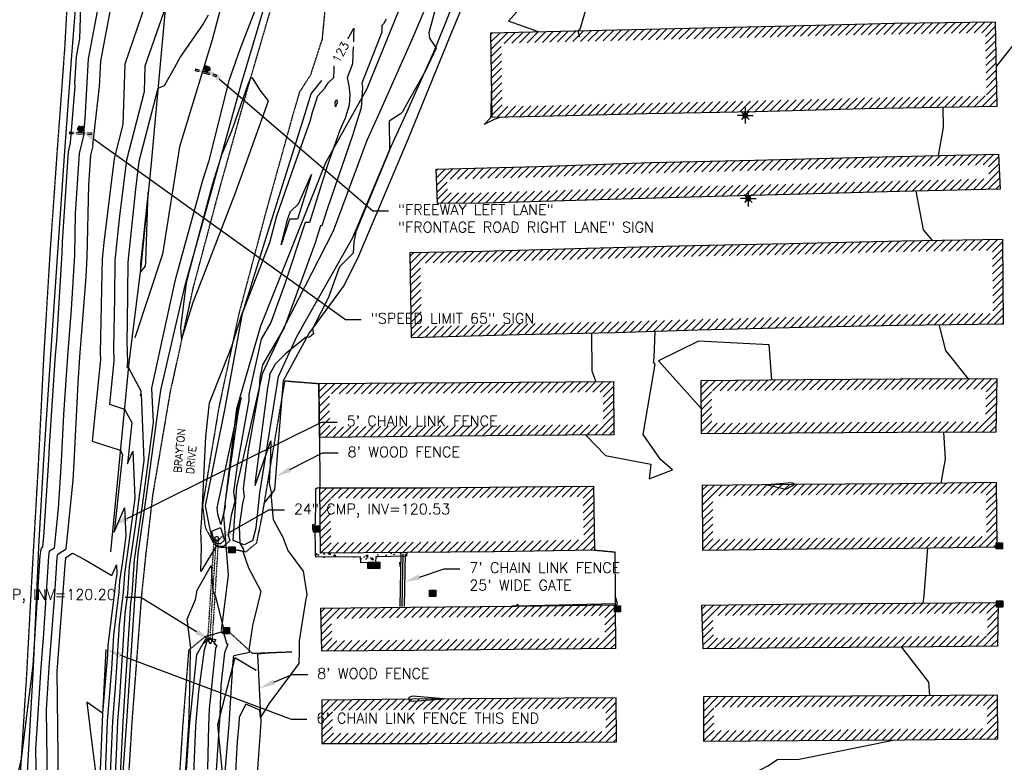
# Model space of a CAD drawing. Header units: feet. Extents: x 351431 to 355879, y 310968 to 329728.
# Tile 52 of 254: x 353550 to 354020, y 315746 to 316100. Entities that reach past the tile are written whole.
import ezdxf

# ---------------------------------------------------------------- set-up
doc = ezdxf.new("R2010")
doc.units = ezdxf.units.FT
doc.header["$MEASUREMENT"] = 0
doc.linetypes.add('D10', pattern=[0.15, 0.1, -0.05])
doc.linetypes.add('D25', pattern=[0.375, 0.25, -0.125])
for name, color, linetype in [('EHIST', 56, 'Continuous'), ('EHYSC', 161, 'Continuous'), ('ELIF', 153, 'LINKFENCE'), ('ELIST', 3, 'Continuous'), ('ELTCH-EG2', 253, 'Continuous'), ('ELTCN-EG2', 251, 'Continuous'), ('ELTT', 3, 'Continuous'), ('ELUDC', 153, 'D10'), ('ELUTU', 153, 'UT'), ('ELYSC', 2, 'Continuous'), ('ELYSP', 1, 'D25'), ('ELYSS', 2, 'Continuous'), ('ESFLP', 4, 'Continuous'), ('ESFS', 153, 'Continuous'), ('ESIP', 41, 'Continuous'), ('ESMask', 155, 'Continuous'), ('ESUD-CMP', 13, 'D10'), ('ETFS', 6, 'Continuous'), ('ETIF', 4, 'Continuous'), ('ETRC', 2, 'Continuous'), ('ETTC', 252, 'Continuous'), ('ETUD', 4, 'Continuous')]:
    doc.layers.add(name, color=color, linetype=linetype)
doc.styles.add('ANNO-TOPO', font='simplex.shx')
doc.styles.add('L180', font='simplex.shx', dxfattribs={"height": 3.6})
doc.styles.add('L80', font='simplex', dxfattribs={"height": 4})
doc.styles.add('ROMANSM', font='romansm.shx')
doc.linetypes.add('LINKFENCE', pattern='A,0.25,-0.08,0.25,-0.08,["X",ROMANSM,S=0.08,R=0,X=-0.004,Y=-0.04],-0.12', length=0.78)
doc.linetypes.add('UT', pattern='A,0.25,-0.07,0.07,-0.07,0.07,-0.07,0.25,-0.08,["UT",ROMANSM,S=0.08,R=0,X=-0.04,Y=-0.04],-0.15', length=1.08)

# ---------------------------------------------------------------- blocks, each defined once
blk = doc.blocks.new('ESILLITE')
at = {"layer": 'ESMask'}
h = blk.add_hatch(color=256, dxfattribs=at)
edge = h.paths.add_edge_path()
edge.add_arc((0, 0), 0.0225, 0, 360)
for p, q in [((-0.0159, 0.0159), (-0.0369, 0.0373)), ((0, 0.075), (0, 0.0225)), ((0.0159, 0.016), (0.0377, 0.0382)), ((-0.0225, 0), (-0.075, 0)), ((-0.016, -0.0159), (-0.0374, -0.0369)), ((0, -0.0225), (0, -0.075)), ((0.0159, -0.0159), (0.0373, -0.0369)), ((0.0225, 0), (0.0749, 0))]:
    blk.add_line(p, q)
for start, end in [(145.54526, 169.42532), (100.65502, 124.23499), (55.83594, 79.34498), (10.57822, 34.52567), (190.73539, 214.19261), (235.50303, 259.34498), (280.65502, 304.414), (325.72448, 349.26816)]:
    blk.add_arc((0, 0), 0.0225, start, end)
blk = doc.blocks.new('ESIPOST')
blk.add_lwpolyline([(0.03, 0.0299), (0.03, -0.03), (-0.03, -0.03), (-0.03, 0.0299), (0.03, 0.0299)])
at = {"layer": 'ESMask'}
blk.add_solid([(-0.03, -0.03), (-0.03, 0.0299), (0.03, -0.03), (0.03, 0.0299)], dxfattribs=at)
blk = doc.blocks.new('ESIPUBSIGN')
at = {"layer": 'ESMask'}
h = blk.add_hatch(color=256, dxfattribs=at)
edge = h.paths.add_edge_path()
edge.add_arc((0, 0), 0.03, 90, 450)
for p, q in [((-0.03, 0.1047), (-0.0447, 0.1047)), ((-0.0447, 0.1047), (-0.0447, 0.066)), ((-0.03, 0.1047), (-0.03, 0.066)), ((-0.0447, 0.0381), (-0.0447, -0.0393)), ((-0.03, 0.0381), (-0.03, -0.0393)), ((-0.0447, -0.0672), (-0.0447, -0.1059)), ((-0.03, -0.0672), (-0.03, -0.1059)), ((-0.03, -0.1059), (-0.0447, -0.1059))]:
    blk.add_line(p, q)
for start, end in [(144.23142, 216.35632), (17.97024, 107.04945), (253.53828, 340.78828)]:
    blk.add_arc((0, 0), 0.03, start, end)
blk.add_solid([(-0.0447, -0.1059), (-0.03, -0.1059), (-0.0447, 0.1047), (-0.03, 0.1047)], dxfattribs=at)

msp = doc.modelspace()

# ---------------------------------------------------------------- hatches: boundary and pattern name
at = {"layer": 'EHIST'}
h = msp.add_hatch(dxfattribs=at)
h.set_pattern_fill('ANSI31', color=256, scale=20, style=0)
h.paths.add_polyline_path([(354010.51, 316093.74), (353967.18, 316093.09), (353917.39, 316091.95), (353869.32, 316090.82), (353814.69, 316089.56), (353779.51, 316088.65), (353780.05, 316058.54), (353798.01, 316058.97), (353848.91, 316060.16), (353900.83, 316061.25), (353952.76, 316062.63), (354011.09, 316063.6)], flags=16)
h.paths.add_polyline_path([(354015.41, 316098.81), (353967.09, 316098.09), (353917.28, 316096.95), (353869.2, 316095.82), (353814.57, 316094.56), (353774.42, 316093.52), (353775.14, 316053.42), (353798.14, 316053.97), (353849.02, 316055.16), (353900.95, 316056.25), (353952.86, 316057.64), (354016.18, 316058.69)])
h = msp.add_hatch(dxfattribs=at)
h.set_pattern_fill('ANSI31', color=256, scale=20, style=0)
h.paths.add_polyline_path([(353753.67, 316023.86), (353797.39, 316024.89), (353851.09, 316026.86), (353900.74, 316027.98), (353954.59, 316029.45), (354012.02, 316030.78), (354012.31, 316024.09), (353969.33, 316023.03), (353917.14, 316021.56), (353869.58, 316020.38), (353820.26, 316018.96), (353771.23, 316017.48), (353753.93, 316017.31)], flags=16)
h.paths.add_polyline_path([(353748.47, 316028.74), (353797.24, 316029.89), (353850.95, 316031.85), (353900.61, 316032.98), (353954.47, 316034.45), (354016.8, 316035.89), (354017.53, 316019.22), (353969.46, 316018.03), (353917.27, 316016.56), (353869.72, 316015.39), (353820.4, 316013.97), (353771.33, 316012.48), (353749.12, 316012.26)])
h = msp.add_hatch(dxfattribs=at)
h.set_pattern_fill('ANSI31', color=256, scale=20, style=0)
h.paths.add_polyline_path([(354013.93, 315989.99), (353970.75, 315989.27), (353916.85, 315988.04), (353870.93, 315987.05), (353820.53, 315985.92), (353770.91, 315984.44), (353740.96, 315983.87), (353741.54, 315953.53), (353787.93, 315954.82), (353833.64, 315955.84), (353873.23, 315957), (353923.13, 315958.27), (353969.39, 315959.34), (354014.14, 315959.92)], flags=16)
h.paths.add_polyline_path([(354018.9, 315995.07), (353970.66, 315994.27), (353916.73, 315993.04), (353870.82, 315992.05), (353820.4, 315990.91), (353770.78, 315989.44), (353735.87, 315988.77), (353736.64, 315948.39), (353788.06, 315949.82), (353833.77, 315950.84), (353873.36, 315952), (353923.25, 315953.27), (353969.48, 315954.34), (354019.18, 315954.99)])
h = msp.add_hatch(dxfattribs=at)
h.set_pattern_fill('ANSI31', color=256, scale=20, style=0)
h.paths.add_polyline_path([(353879.93, 315922.88), (353923.77, 315923.34), (353969.96, 315923.64), (354010.87, 315923.82), (354010.62, 315908.17), (353968.63, 315908.06), (353917.8, 315907.77), (353880.11, 315907.45)], flags=16)
h.paths.add_polyline_path([(353874.87, 315927.83), (353923.72, 315928.34), (353969.93, 315928.64), (354015.95, 315928.84), (354015.54, 315903.19), (353968.65, 315903.06), (353917.83, 315902.77), (353875.17, 315902.41)])
h = msp.add_hatch(dxfattribs=at)
h.set_pattern_fill('ANSI31', color=256, scale=20, style=0)
h.paths.add_polyline_path([(353697.55, 315921.45), (353738.03, 315921.71), (353787.87, 315922.05), (353828.1, 315922.35), (353828.21, 315906.86), (353789.09, 315906.57), (353739.18, 315906.22), (353697.75, 315905.74)], flags=16)
h.paths.add_polyline_path([(353692.49, 315926.42), (353737.99, 315926.71), (353787.83, 315927.05), (353833.06, 315927.39), (353833.25, 315901.9), (353789.12, 315901.57), (353739.22, 315901.22), (353692.81, 315900.69)])
h = msp.add_hatch(dxfattribs=at)
h.set_pattern_fill('ANSI31', color=256, scale=20, style=0)
h.paths.add_polyline_path([(353698.07, 315871.73), (353744.48, 315871.76), (353788.61, 315872.21), (353818.58, 315872.48), (353818.93, 315851.89), (353776.1, 315851.13), (353734.5, 315850.78), (353698.22, 315850.51)], flags=16)
h.paths.add_polyline_path([(353693.03, 315876.73), (353744.46, 315876.76), (353788.56, 315877.21), (353823.49, 315877.52), (353824.01, 315846.98), (353776.17, 315846.13), (353734.54, 315845.78), (353693.26, 315845.48)])
h = msp.add_hatch(dxfattribs=at)
h.set_pattern_fill('ANSI31', color=256, scale=20, style=0)
h.paths.add_polyline_path([(354010.94, 315874.22), (353969.47, 315873.65), (353918.22, 315873.2), (353880.46, 315872.89), (353880.5, 315852.08), (353925.69, 315852.59), (353973.99, 315852.97), (354011.08, 315853.5)], flags=16)
h.paths.add_polyline_path([(354015.91, 315879.29), (353969.42, 315878.65), (353918.18, 315878.2), (353875.45, 315877.85), (353875.51, 315847.03), (353925.74, 315847.59), (353974.04, 315847.97), (354016.11, 315848.58)])
h = msp.add_hatch(dxfattribs=at)
h.set_pattern_fill('ANSI31', color=256, scale=20, style=0)
h.paths.add_polyline_path([(353698.55, 315814.29), (353736.34, 315814.79), (353786.49, 315815.17), (353828.94, 315815.75), (353829, 315804.95), (353785.54, 315804.56), (353737.95, 315804.16), (353698.79, 315803.75)], flags=16)
h.paths.add_polyline_path([(353693.44, 315819.23), (353736.28, 315819.79), (353786.43, 315820.17), (353833.91, 315820.82), (353834.03, 315800), (353785.59, 315799.56), (353738, 315799.16), (353693.9, 315798.7)])
h = msp.add_hatch(dxfattribs=at)
h.set_pattern_fill('ANSI31', color=256, scale=20, style=0)
h.paths.add_polyline_path([(353880.48, 315815.72), (353926.77, 315816.28), (353975.96, 315816.65), (354011.59, 315816.87), (354011.45, 315806.09), (353970.5, 315805.67), (353921.67, 315805.34), (353880.8, 315804.97)], flags=16)
h.paths.add_polyline_path([(353875.33, 315820.66), (353926.72, 315821.28), (353975.93, 315821.65), (354016.65, 315821.91), (354016.39, 315801.14), (353970.54, 315800.67), (353921.71, 315800.34), (353875.95, 315799.93)])
h = msp.add_hatch(dxfattribs=at)
h.set_pattern_fill('ANSI31', color=256, scale=20, style=0)
h.paths.add_polyline_path([(354016.37, 315777.85), (353971.17, 315777.51), (353922.14, 315777.23), (353876.01, 315777.07), (353876.09, 315755.82), (353921.35, 315756.2), (353972.02, 315756.53), (354016.53, 315756.9)])
h.paths.add_polyline_path([(354011.41, 315772.81), (353971.2, 315772.51), (353922.16, 315772.23), (353881.03, 315772.08), (353881.07, 315760.86), (353921.32, 315761.19), (353971.98, 315761.53), (354011.49, 315761.85)], flags=16)
h = msp.add_hatch(dxfattribs=at)
h.set_pattern_fill('ANSI31', color=256, scale=20, style=0)
h.paths.add_polyline_path([(353829.41, 315771.45), (353785.05, 315771.23), (353737.2, 315770.86), (353699, 315770.5), (353699, 315759.69), (353744.26, 315759.78), (353794.21, 315760.19), (353829.48, 315760.46)], flags=16)
h.paths.add_polyline_path([(353834.38, 315776.48), (353785.02, 315776.23), (353737.16, 315775.86), (353693.99, 315775.45), (353694.01, 315754.68), (353744.29, 315754.78), (353794.26, 315755.19), (353834.51, 315755.5)])
at = {"layer": 'EHYSC'}
h = msp.add_hatch(dxfattribs=at)
h.set_pattern_fill('AR-CONC', color=256, scale=1.25, style=0)
h.set_pattern_definition([(50, (0, 0), (8.96575228, -0.78440169), [0.9375, -10.3125]), (355, (0, 0), (-1.73439167, 9.40240167), [0.75, -8.25]), (100.4514, (0.747, -0.065), (7.23136727, 8.61799428), [0.79675238, -8.7642764]), (46.1842, (0, 2.5), (13.3405131, -2.06898768), [1.40625, -15.46875]), (96.6356, (1.112, 2.328), (11.68328382, 12.1764734), [1.1951286, -13.1464125]), (351.1842, (0, 2.5), (11.6832743, 12.1764825), [1.125, -12.375]), (21, (1.25, 1.875), (7.46133815, -5.03273613), [0.9375, -10.3125]), (326, (1.25, 1.875), (3.04144165, 9.06437556), [0.75, -8.25]), (71.4514, (1.872, 1.456), (10.50278286, 4.03163121), [0.79675238, -8.7642764]), (37.5, (0, 0), (0.151998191, 4.161173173), [0, -8.15, 0, -8.375, 0, -8.28125]), (7.5, (0, 0), (3.28836922, 4.9301464), [0, -4.775, 0, -7.9625, 0, -3.15625]), (327.5, (-2.7875, 0), (6.672780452, -0.281935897), [0, -3.125, 0, -9.75, 0, -12.9375]), (317.5, (-4.0375, 0), (7.28982712, 1.25131228), [0, -4.0625, 0, -6.475, 0, -9.1875])])
h.paths.add_polyline_path([(353734.54, 315845.78), (353734.42, 315844.05), (353719.64, 315843.71), (353719.63, 315841.22), (353712.57, 315840.96), (353712.39, 315843.75), (353690.86, 315843.59), (353690.84, 315845.46), (353693.26, 315845.48)])

# ---------------------------------------------------------------- linework, layer by layer
at = {"layer": 'ELIF', "flags": 128}
for points in [[(353665.33, 315862.42), (353666.53, 315869.55), (353671.53, 315875.74), (353673.29, 315898.38), (353675.73, 315927.95), (353687.71, 315950.16), (353704.23, 315972.7), (353711.1, 315986.23), (353735.07, 316042.96), (353755.12, 316092.13), (353775.62, 316141.81), (353796.06, 316191.34), (353808.02, 316218.21)], [(353731.65, 315845.27), (353731.16, 315820.14)], [(353732.65, 315845.25), (353732.16, 315820.12)], [(353733.65, 315845.23), (353733.16, 315820.1)], [(353590.89, 315799.54), (353589.12, 315765.38), (353587.33, 315722.4), (353583.83, 315668.18), (353581.22, 315612.58), (353577.82, 315559.24), (353574.76, 315503.46), (353572.22, 315452.45), (353569.2, 315396.15), (353566.45, 315342.84), (353560.58, 315194.6), (353558.12, 315144.66), (353557.54, 315124.94), (353555.97, 315072.04), (353554.1, 315019.7), (353551.98, 314968.07), (353550.69, 314926.41)], [(353674.22, 315798.29), (353663.32, 315797.32), (353664.85, 315764.98), (353661.63, 315720.44), (353658, 315659.95), (353654.77, 315607.41), (353650.57, 315540.49)]]:
    msp.add_lwpolyline(points, dxfattribs=at)
at = {"layer": 'ELIST', "flags": 128}
for points in [[(354015.41, 316098.81), (353967.09, 316098.09), (353917.28, 316096.95), (353869.2, 316095.82), (353814.57, 316094.56), (353774.42, 316093.52), (353775.14, 316053.42), (353798.14, 316053.97), (353849.02, 316055.16), (353900.95, 316056.25), (353952.86, 316057.64), (354016.18, 316058.69)], [(353748.47, 316028.74), (353797.24, 316029.89), (353850.95, 316031.85), (353900.61, 316032.98), (353954.47, 316034.45), (354016.8, 316035.89), (354017.53, 316019.22), (353969.46, 316018.03), (353917.27, 316016.56), (353869.72, 316015.39), (353820.4, 316013.97), (353771.33, 316012.48), (353749.12, 316012.26)], [(354018.9, 315995.07), (353970.66, 315994.27), (353916.73, 315993.04), (353870.82, 315992.05), (353820.4, 315990.91), (353770.78, 315989.44), (353735.87, 315988.77), (353736.64, 315948.39), (353788.06, 315949.82), (353833.77, 315950.84), (353873.36, 315952), (353923.25, 315953.27), (353969.48, 315954.34), (354019.18, 315954.99)], [(353874.87, 315927.83), (353923.72, 315928.34), (353969.93, 315928.64), (354015.95, 315928.84), (354015.54, 315903.19), (353968.65, 315903.06), (353917.83, 315902.77), (353875.17, 315902.41)], [(353692.49, 315926.42), (353737.99, 315926.71), (353787.83, 315927.05), (353833.06, 315927.39), (353833.25, 315901.9), (353789.12, 315901.57), (353739.22, 315901.22), (353692.81, 315900.69)], [(353693.03, 315876.73), (353744.46, 315876.76), (353788.56, 315877.21), (353823.49, 315877.52), (353824.01, 315846.98), (353776.17, 315846.13), (353734.54, 315845.78), (353693.26, 315845.48)], [(354015.91, 315879.29), (353969.42, 315878.65), (353918.18, 315878.2), (353875.45, 315877.85), (353875.51, 315847.03), (353925.74, 315847.59), (353974.04, 315847.97), (354016.11, 315848.58)], [(353693.44, 315819.23), (353736.28, 315819.79), (353786.43, 315820.17), (353833.91, 315820.82), (353834.03, 315800), (353785.59, 315799.56), (353738, 315799.16), (353693.9, 315798.7)], [(353875.33, 315820.66), (353926.72, 315821.28), (353975.93, 315821.65), (354016.65, 315821.91), (354016.39, 315801.14), (353970.54, 315800.67), (353921.71, 315800.34), (353875.95, 315799.93)], [(354016.37, 315777.85), (353971.17, 315777.51), (353922.14, 315777.23), (353876.01, 315777.07), (353876.09, 315755.82), (353921.35, 315756.2), (353972.02, 315756.53), (354016.53, 315756.9)], [(353834.38, 315776.48), (353785.02, 315776.23), (353737.16, 315775.86), (353693.99, 315775.45), (353694.01, 315754.68), (353744.29, 315754.78), (353794.26, 315755.19), (353834.51, 315755.5)]]:
    msp.add_lwpolyline(points, close=True, dxfattribs=at)
at = {"layer": 'ELTCH-EG2', "flags": 128}
for points, elevation in [([(353548.95, 315740.02), (353550.63, 315747.4), (353556, 315790.78), (353556.18, 315791.96), (353556.25, 315792.27), (353559.6, 315844.18), (353560.13, 315848.12), (353560.75, 315848.51), (353561.25, 315853.5), (353563.75, 315889.93), (353564.08, 315896.64), (353566.94, 315939.92), (353567.44, 315946.57), (353570.03, 315988.59), (353570.15, 315994.07), (353573.04, 316036.97), (353574.07, 316041.29), (353576.27, 316068.33), (353576.14, 316069.59), (353576.84, 316082.41), (353578.42, 316090.8), (353579.78, 316131.18)], 122), ([(353557.77, 315735.22), (353557.56, 315752.07), (353560.03, 315791.05), (353561.29, 315807.19), (353563.65, 315843.86), (353564.02, 315846.57), (353566.39, 315848.04), (353568.25, 315866.9), (353569.79, 315889.32), (353570.9, 315911.62), (353572.73, 315939.45), (353574.44, 315961.95), (353576.03, 315987.68), (353576.46, 316007.58), (353578.38, 316036.13), (353580.58, 316045.31), (353580.31, 316045.79), (353581.1, 316052.91), (353582.64, 316081.33), (353588.18, 316110.72)], 121), ([(353619.28, 316105.97), (353609.54, 316077.74), (353609.19, 316065.6), (353600.77, 316033.01), (353597.47, 316006.35), (353595.2, 315985.05), (353595.05, 315967.33), (353594.58, 315943.66), (353594.74, 315937.18), (353592.68, 315916.54), (353599.75, 315914.28), (353603.28, 315907.79), (353601.16, 315888.08), (353603.78, 315894.2), (353604.76, 315871.76), (353601.77, 315849.35), (353599.74, 315835.68), (353599.14, 315826.64), (353597.3, 315811.53), (353595.49, 315783.64), (353593.99, 315765.32), (353593.03, 315740.49)], 121), ([(353724.59, 316100.24), (353723.38, 316097.96), (353722.65, 316097.18), (353722.53, 316094.07), (353713.06, 316069.71), (353713.26, 316068.73), (353713.4, 316067.58), (353712.77, 316057.98), (353708.95, 316045.79), (353708.71, 316045.27), (353696.3, 316009.14), (353693.94, 316001.64), (353693.33, 316001.64), (353690.69, 315993.57), (353677.26, 315956.57), (353675.91, 315952.97), (353674.89, 315951.16), (353665.66, 315935.34), (353664.29, 315929.09), (353663.99, 315923.99), (353658.83, 315894.65), (353656.39, 315876.33), (353656.92, 315872.59), (353656.1, 315869.25), (353654.43, 315858.23), (353654.82, 315850.31), (353656.52, 315847.26), (353656.5, 315846.43), (353656.32, 315846.37), (353658.88, 315838.54), (353664.89, 315827.41), (353664.51, 315826.02), (353663.32, 315820.78), (353660.87, 315810.96), (353659.19, 315799.28), (353659.48, 315798.21), (353651.92, 315796.59), (353651.66, 315795.93), (353651.43, 315793.73), (353651.36, 315791.72), (353649.65, 315763.79), (353647.02, 315733.74)], 124), ([(353646.23, 316035.9), (353641.75, 316021.63), (353640.81, 316018.22), (353629.99, 315977.68), (353629.36, 315975), (353629.13, 315973.18), (353626.46, 315952.95), (353627.01, 315947.25), (353632.5, 315965.23), (353635.02, 315971.36), (353642.32, 315990.19), (353652.95, 316017.83), (353668.53, 316061.28), (353664.54, 316066.4), (353660.91, 316072.26), (353659.78, 316071.75), (353658.56, 316068.57), (353650.86, 316046.86), (353646.23, 316035.9)], 124), ([(353700.43, 316058.43), (353700.26, 316060.78), (353701.18, 316061.71), (353701.32, 316060.57), (353701.31, 316060.43), (353701.26, 316060.25), (353700.43, 316058.43)], 122), ([(353674.55, 315992.66), (353677.79, 316005.08), (353679, 316008.5), (353682.82, 316012.08), (353689.05, 316026.22), (353682.34, 316004.91), (353678.56, 316004.9), (353674.55, 315992.66)], 122), ([(353607.49, 315983.52), (353607.45, 315979.56), (353609.81, 315982.41), (353610.01, 315984.51), (353611.14, 316017.82), (353607.49, 315983.52)], 123), ([(353819.88, 315901.8), (353829.31, 315892.04), (353850.99, 315888.01), (353850.16, 315880.98), (353861.32, 315885.3), (353855.58, 315890.15), (353847.22, 315902.07), (353853.06, 315935.72), (353852.27, 315936.65), (353852.48, 315938.61), (353853.06, 315951.41)], 126), ([(353822.63, 315950.59), (353822.84, 315932.48), (353824.69, 315927.32)], 126), ([(353908.69, 315928.18), (353907.39, 315944.93), (353873.7, 315946.57), (353854.61, 315937.31)], 126), ([(353854.61, 315937.31), (353875.03, 315914.44)], 126), ([(353653.48, 315911.65), (353653.69, 315913.06), (353655.51, 315919.7), (353654.1, 315913.23), (353654.09, 315913.16), (353653.93, 315912.25), (353647.67, 315869), (353647.85, 315867.73), (353645.74, 315859.14), (353644.28, 315864.12), (353643.96, 315867.15), (353653.48, 315911.65)], 122), ([(353919.25, 315878.73), (353918.16, 315879.1), (353906.43, 315878.1), (353915.28, 315876.08), (353918.31, 315877.65), (353919.31, 315878.21), (353919.25, 315878.73)], 126), ([(353645.65, 315849.97), (353644.06, 315849.93), (353642.58, 315851.01), (353641.45, 315856.01), (353645.59, 315857.69), (353647.43, 315851.69), (353645.65, 315849.97)], 122), ([(353644.23, 315851.22), (353643.72, 315851.21), (353643.24, 315851.55), (353642.88, 315853.15), (353644.21, 315853.69), (353644.8, 315851.77), (353644.23, 315851.22)], 121), ([(353567.67, 315789.58), (353567.77, 315791.18), (353571.55, 315839.8), (353571.77, 315843.21), (353571.8, 315843.47), (353575.04, 315845.47), (353581.06, 315842.32), (353593.72, 315834.81), (353595.91, 315839.95), (353596.1, 315835.75), (353595.54, 315831.55), (353595.16, 315828.99), (353595.05, 315827.29), (353591.89, 315801.41), (353591.61, 315797.06), (353589.31, 315769.16), (353581.79, 315774.37), (353583.93, 315757.45), (353587.59, 315728.76)], 119), ([(353627.62, 315720.66), (353630.39, 315761.46), (353630.49, 315763.2), (353630.91, 315780.36), (353631.36, 315798.71), (353631.18, 315799.78), (353631.5, 315800.17), (353629.75, 315814.07), (353633.7, 315823.43), (353634.53, 315827.84), (353641.19, 315839.58), (353641.92, 315827.28), (353643.03, 315825.4), (353647.4, 315808.31), (353645.75, 315807.78), (353647.11, 315807), (353648.42, 315802.57), (353649.03, 315802.06), (353647.43, 315797.95), (353645.83, 315782.46), (353645.3, 315768.22), (353645.02, 315763.62), (353644.59, 315758.68), (353642.06, 315720.23)], 123), ([(353833.92, 315819.18), (353833.99, 315820.69), (353835.04, 315821.55), (353833.89, 315825.09), (353833.83, 315821.28), (353786.84, 315820.29)], 126), ([(353786.84, 315820.29), (353787.56, 315820.98), (353786.38, 315820.31), (353785.43, 315820.33), (353784.37, 315820.16)], 126), ([(353637.94, 315799.37), (353639.17, 315803.49), (353638.76, 315804.42), (353638.71, 315805.29), (353643.32, 315804.32), (353642.4, 315802.63), (353643.78, 315801.48), (353643.19, 315799.98), (353640.22, 315771.19), (353639.93, 315763.3), (353639.46, 315742.5)], 122), ([(353641.8, 315804.22), (353640.7, 315802.18), (353639.77, 315804.26), (353639.75, 315804.65), (353641.8, 315804.22)], 121), ([(353632.85, 315740.1), (353633.83, 315763.1), (353635.21, 315779.59), (353637.94, 315799.37)], 122), ([(353568.35, 315734.74), (353567.67, 315789.58)], 119), ([(353735.43, 315775.84), (353735.58, 315775.08), (353737.47, 315774.94), (353752.2, 315775.97), (353737.22, 315777.39), (353735.5, 315776.74), (353735.43, 315775.84)], 126)]:
    msp.add_lwpolyline(points, dxfattribs=dict(at, elevation=elevation))
at = {"layer": 'ELTCN-EG2', "flags": 128}
for points, elevation in [([(353757.98, 316141.85), (353744.96, 316093.64), (353745.31, 316091.14), (353748.56, 316086.43), (353743.41, 316075.63), (353734.45, 316059.9), (353732.48, 316056.01), (353731.55, 316055.05), (353726.03, 316051.65), (353726.31, 316037.8), (353710.24, 315998.76), (353709.27, 315993.79), (353708.96, 315988.64), (353702.53, 315982.32), (353701.91, 315980.84), (353697.03, 315967.15), (353689.48, 315952.58), (353690, 315950.08), (353688.02, 315948.59), (353686.79, 315948.45), (353686.68, 315948.71), (353679.24, 315942.81), (353676.45, 315940.38), (353671.74, 315935.61), (353669.01, 315930.77), (353668.93, 315929.4), (353668.04, 315924.31), (353662.11, 315879.81), (353662.12, 315877.76), (353669.64, 315899.1), (353669.36, 315887.52), (353669.21, 315885.41), (353669.21, 315885.4), (353668.74, 315878.97), (353669.86, 315873.68), (353669.82, 315872.06), (353670.74, 315861.64), (353671.01, 315860.98), (353675.34, 315853.19), (353677.71, 315846.83), (353685.01, 315836.87), (353686.83, 315825.87), (353686.18, 315822.76), (353683.2, 315803.74), (353683.14, 315798.43), (353683.04, 315792.91), (353668.66, 315773.58), (353664.75, 315767.11), (353664.33, 315770.7), (353657.65, 315773.44), (353654.48, 315767.32), (353654.27, 315763.95), (353653.55, 315755.75), (353651.66, 315720.75)], 125), ([(353797.36, 316094.12), (353783.02, 316099.29), (353805.15, 316124.21), (353812.63, 316143.24)], 125), ([(353563.06, 315734.98), (353562.62, 315770.83), (353563.9, 315791.12), (353566.42, 315823.5), (353567.71, 315843.53), (353567.91, 315845.02), (353572.03, 315847.56), (353575.25, 315880.3), (353575.83, 315888.7), (353577.71, 315926.61), (353578.53, 315938.98), (353581.44, 315977.33), (353582.02, 315986.77), (353582.76, 316021.09), (353583.72, 316035.3), (353584.81, 316039.86), (353584.68, 316040.1), (353587.79, 316068.17), (353588.44, 316080.25), (353596.59, 316123.49)], 120), ([(353824.02, 316119.64), (353817.26, 316095.83), (353816.04, 316094.59), (353816.94, 316091.85)], 125), ([(353609.67, 316107.12), (353599.88, 316078.73), (353599.05, 316049.96), (353594.86, 316033.74), (353589.89, 315993.63), (353589.06, 315985.81), (353589, 315979.3), (353588.24, 315940.85), (353588.31, 315937.97), (353584.42, 315898.91), (353597.8, 315894.62), (353598.91, 315892.58), (353594.94, 315855.59), (353599.84, 315867.07), (353600.43, 315853.75), (353598.65, 315840.45), (353597.45, 315832.33), (353597.09, 315826.97), (353594.59, 315806.47), (353593.55, 315790.35), (353591.5, 315765.35), (353590.19, 315731.48)], 120), ([(354015.82, 316077.62), (354024.81, 316089.02), (354026.59, 316097.78), (354033.44, 316106.82)], 125), ([(353779.28, 316053.52), (353776.17, 316052.32), (353771.39, 316049.95), (353774.42, 316053.23), (353774.72, 316054.23), (353774.92, 316065.86)], 125), ([(353988.13, 316035.22), (353990.61, 316048.64), (353990.44, 316058.26)], 125), ([(353985.49, 315994.51), (353980.96, 315999.75), (353977.57, 316018.23)], 125), ([(354002.32, 315928.78), (353991.63, 315942.18), (353988.42, 315954.59)], 125), ([(353989.41, 315878.93), (353991.59, 315890.45), (353990.8, 315903.12)], 125), ([(353980.9, 315821.68), (353981.27, 315825.23), (353983.05, 315848.1)], 125), ([(353984.04, 315777.61), (353983.6, 315784), (353970.73, 315800.67)], 125), ([(353888.43, 315733.03), (353896.32, 315738.56), (353906.75, 315744.02), (353911.41, 315747.06), (353921.65, 315747.23), (353967.29, 315756.5)], 125)]:
    msp.add_lwpolyline(points, dxfattribs=dict(at, elevation=elevation))
at = {"layer": 'ELTT', "flags": 128}
for points in [[(353656.21, 316766.04), (353678.61, 316742.1), (353687.45, 316693.94), (353694.47, 316644.75), (353698.59, 316601.63), (353668.57, 316572.12), (353690.4, 316533.68), (353711.25, 316491.47), (353721.36, 316443.34), (353724.57, 316394.31), (353717.41, 316353.48), (353711.87, 316320.97), (353699.62, 316276.8), (353683.74, 316225.36), (353671.42, 316176.56), (353652.38, 316131.22), (353641.7, 316090.43), (353626.08, 316039.34), (353617.97, 315988.19), (353604.72, 315948.16)], [(353661.07, 315851.53), (353656.92, 315849.48), (353651.67, 315851.56), (353653.39, 315877.15), (353665.87, 315931.55), (353675.77, 315953.06), (353699.53, 315999.24), (353715.59, 316042.44), (353721.6, 316055.91), (353736.9, 316090.29), (353759.98, 316144.57), (353777.84, 316187.04), (353787.2, 316210.51)], [(353661.07, 315851.53), (353662.54, 315857.55), (353664.39, 315874.27), (353673.27, 315929.81), (353681.99, 315948.81), (353708.72, 315996.05), (353726.31, 316037.8), (353734.04, 316054.83), (353748.09, 316086.03), (353770.37, 316142.04), (353786.8, 316183.73), (353797.8, 316208.54), (353787.2, 316210.51)], [(353662.61, 315789.52), (353652.36, 315795.59), (353644.11, 315763.59), (353648.39, 315719.65), (353644.46, 315662), (353640.89, 315608.52), (353633.13, 315546.93), (353635.29, 315540.19), (353646.76, 315541.07)]]:
    msp.add_lwpolyline(points, dxfattribs=at)
at = {"layer": 'ELUDC', "flags": 128}
msp.add_lwpolyline([(353640.58, 315804.14), (353643.55, 315851.81)], dxfattribs=at)
at = {"layer": 'ELUTU', "flags": 128}
msp.add_lwpolyline([(353646.12, 315808.66), (353649.39, 315834.99), (353647.25, 315863.7), (353653.38, 315914.49), (353664.84, 315953.91), (353695.93, 316031.93), (353715.51, 316067.22), (353744.34, 316138.01), (353765.93, 316188.85), (353796.33, 316254.26), (353825.29, 316322.59), (353841.11, 316366.76), (353843.14, 316432.65), (353840.88, 316445.08), (353829.13, 316480.48), (353818.37, 316516.15), (353805.05, 316556.32), (353800.47, 316580.79), (353792.92, 316604.66), (353774.28, 316655.66), (353766.61, 316684.96), (353759.41, 316714.24), (353744.66, 316764.08), (353735.71, 316804.38), (353731.6, 316827.59), (353733.09, 316868.09), (353733.79, 316901.81), (353738.51, 316957.81), (353741.86, 317001.72), (353741.14, 317031.04)], dxfattribs=at)
at = {"layer": 'ELYSC', "flags": 128}
for points in [[(353734.54, 315845.78), (353734.42, 315844.05), (353719.64, 315843.71), (353719.63, 315841.22), (353712.57, 315840.96), (353712.39, 315843.75), (353690.86, 315843.59)], [(353731.26, 315839.23), (353731.13, 315841.18)]]:
    msp.add_lwpolyline(points, dxfattribs=at)
at = {"layer": 'ELYSP', "flags": 128}
for points in [[(353501.59, 314671.52), (353502.18, 314691.77), (353503.39, 314741.65), (353504.39, 314791.07), (353505.58, 314841.27), (353507.33, 314891.61), (353509.94, 314941.27), (353512.49, 314990.85), (353514.7, 315040.83), (353516.87, 315090.94), (353519.56, 315140.74), (353521.76, 315190.65), (353524.17, 315239.87), (353526.13, 315290.06), (353528.33, 315339.42), (353530.28, 315389.25), (353532.43, 315439.05), (353534.76, 315488.91), (353536.78, 315539.24), (353539.26, 315588.84), (353541.99, 315639.27), (353544.85, 315680.49), (353545.66, 315688.05), (353549.09, 315724.34), (353550.06, 315738.4), (353553.19, 315787.89), (353555.91, 315838.02), (353558.77, 315887.87), (353561.26, 315937.55), (353564.26, 315987.35), (353567.74, 316036.94), (353571.38, 316086.73), (353574.17, 316138.12), (353578.43, 316188.17), (353582.53, 316238), (353586.27, 316287.53), (353586.62, 316292.75), (353587.59, 316317.28), (353589.15, 316337.86), (353593.38, 316387.54), (353593.98, 316399.11), (353594.83, 316407.84), (353594.88, 316408.06)], [(354167.89, 316382.34), (354110.03, 316382.15), (354060.61, 316381.93), (354013.28, 316381.84), (353964.05, 316381.7), (353952.97, 316381.68), (353921.19, 316381.49), (353871.15, 316381.48), (353822.56, 316381.23), (353797.17, 316381.29), (353795.62, 316381.12), (353793.24, 316380.81), (353790.18, 316380.32), (353788.51, 316380.01), (353786.8, 316379.65), (353785.1, 316379.24), (353783.45, 316378.78), (353781.9, 316378.26), (353780.48, 316377.69), (353779.41, 316377.18), (353778.41, 316376.64), (353777.47, 316376.07), (353776.57, 316375.48), (353775.72, 316374.85), (353774.9, 316374.2), (353774.11, 316373.52), (353773.34, 316372.81), (353772.57, 316372.07), (353771.03, 316370.49), (353769.43, 316368.78), (353768.92, 316368.22), (353768, 316367.1), (353767.21, 316365.98), (353766.51, 316364.84), (353765.9, 316363.63), (353765.35, 316362.33), (353764.84, 316360.93), (353764.6, 316360.09), (353764.38, 316359.18), (353764.19, 316358.22), (353763.91, 316356.25), (353763.71, 316354.37), (353763.6, 316352.78), (353763.53, 316351.27), (353754.11, 316318.37), (353745.42, 316282.26), (353732.6, 316237.79), (353729.18, 316224.46), (353723.54, 316206.04), (353709.74, 316157.54), (353709.71, 316157.56), (353695.73, 316108.3), (353694.05, 316090.61), (353688.52, 316073.61), (353683.2, 316065.28), (353679.99, 316054.2), (353667.08, 316007.66), (353654.43, 315960.07), (353644.84, 315915.22), (353637, 315868.31), (353638.27, 315857.99), (353642.06, 315850.59), (353644.44, 315848.52), (353647.49, 315848.37), (353657.77, 315846.16), (353662.89, 315850.49), (353665.33, 315862.42), (353676.35, 315927.72), (353692.49, 315926.42), (353692.81, 315900.69), (353693.03, 315876.73), (353690.9, 315876.29), (353690.82, 315859.2), (353689.46, 315858.96), (353689.6, 315856.27), (353690.6, 315856.21), (353690.86, 315843.59)], [(353824.01, 315846.98), (353833.77, 315846.11), (353833.91, 315820.82)], [(353679.63, 315798.35), (353661.03, 315797.6), (353648.89, 315808.67), (353638.18, 315805.61), (353630.4, 315799.28), (353627.56, 315763.42), (353624.78, 315721.12), (353621.18, 315663.08), (353617.78, 315609.83), (353614.97, 315557.52), (353615.04, 315552.77), (353616.23, 315548.6), (353613.75, 315494.76), (353611.77, 315492.77), (353609.03, 315449.14), (353606.23, 315394.53), (353603.59, 315339.5), (353601.43, 315296.08), (353599.06, 315244.65), (353596.8, 315193.22), (353595.58, 315160.16), (353599.26, 315153.79), (353604.5, 315150.47), (353615.58, 315149.45), (353624.07, 315150.67), (353626.45, 315153.71), (353632.09, 315211.57), (353635.36, 315250.39), (353637.77, 315278.53), (353670.58, 315278.49), (353688.7, 315278.49), (353733.9, 315279.3), (353759.45, 315279.63), (353782.86, 315279.8), (353781.52, 315229.76), (353781.19, 315204.41), (353781.31, 315183.04), (353765.33, 315182.08), (353760.29, 315181.82)]]:
    msp.add_lwpolyline(points, dxfattribs=at)
msp.add_lwpolyline([(353716.56, 315840.93), (353716.63, 315839.06)], close=True, dxfattribs=at)
at = {"layer": 'ELYSS', "flags": 128}
for points in [[(353642.06, 315850.59), (353640.28, 315858.35), (353638.43, 315868.04), (353647.76, 315914.62), (353656.12, 315959.77), (353670.79, 316006.77), (353685.26, 316052.63), (353688.9, 316064.67), (353694.02, 316070.97)], [(353638.52, 315804.45), (353634.2, 315797.02), (353630.63, 315763.19), (353627.77, 315720.63), (353624.58, 315662.92), (353621.41, 315609.61), (353619.26, 315556.93), (353619.18, 315543.61), (353621.54, 315540), (353628.36, 315538.85), (353633.13, 315546.93), (353634.14, 315557.04)]]:
    msp.add_lwpolyline(points, dxfattribs=at)
at = {"layer": 'ESUD-CMP'}
for p, q in [((353642.56, 315851.87), (353640.69, 315853.99)), ((353644.55, 315851.74), (353646.67, 315853.62)), ((353639.58, 315804.2), (353637.46, 315802.33)), ((353641.58, 315804.08), (353643.45, 315801.96))]:
    msp.add_line(p, q, dxfattribs=at)
at = {"layer": 'ESUD-CMP', "flags": 128}
msp.add_lwpolyline([(353639.58, 315804.2), (353642.56, 315851.87), (353644.55, 315851.74), (353641.58, 315804.08)], close=True, dxfattribs=at)
at = {"layer": 'ETFS', "linetype": 'ByBlock', "lineweight": -2}
for p, q in [((353718.26, 316008.87), (353725.76, 316008.87)), ((353705.28, 315957), (353712.78, 315957))]:
    msp.add_line(p, q, dxfattribs=at)
for points in [[(353644.95, 316071.76), (353718.26, 316008.87)], [(353584.92, 316043.36), (353705.28, 315957)]]:
    msp.add_lwpolyline(points, dxfattribs=at)
at = {"layer": 'ETFS'}
for points in [[(353644.13, 316070.82), (353639.26, 316076.65), (353645.76, 316072.71)], [(353584.19, 316042.34), (353578.83, 316047.73), (353585.65, 316044.37)]]:
    msp.add_solid(points, dxfattribs=at)
at = {"layer": 'ETIF', "linetype": 'ByBlock', "lineweight": -2}
for p, q in [((353693.81, 315908.04), (353701.31, 315908.04)), ((353694.26, 315893.32), (353701.76, 315893.32)), ((353752.32, 315838.08), (353759.82, 315838.08)), ((353679.72, 315787.6), (353687.22, 315787.6)), ((353679.32, 315766.3), (353686.82, 315766.3))]:
    msp.add_line(p, q, dxfattribs=at)
for points in [[(353601.06, 315862.1), (353693.81, 315908.04)], [(353678.71, 315885.45), (353694.26, 315893.32)], [(353740.51, 315834.15), (353752.32, 315838.08)], [(353597.91, 315796.9), (353679.32, 315766.3)], [(353671.01, 315783.97), (353679.72, 315787.6)]]:
    msp.add_lwpolyline(points, dxfattribs=at)
at = {"layer": 'ETIF'}
for points in [[(353679.28, 315884.33), (353672.02, 315882.06), (353678.15, 315886.56)], [(353601.61, 315860.98), (353594.34, 315858.77), (353600.5, 315863.22)], [(353740.9, 315832.97), (353733.39, 315831.79), (353740.11, 315835.34)], [(353597.47, 315795.73), (353590.89, 315799.54), (353598.35, 315798.07)], [(353671.49, 315782.81), (353664.09, 315781.07), (353670.53, 315785.12)]]:
    msp.add_solid(points, dxfattribs=at)
at = {"layer": 'ETUD', "linetype": 'ByBlock', "lineweight": -2}
for p, q in [((353668.61, 315866.12), (353676.11, 315866.12)), ((353607.62, 315824.39), (353600.12, 315824.39))]:
    msp.add_line(p, q, dxfattribs=at)
for points in [[(353650.07, 315855.53), (353668.61, 315866.12)], [(353634.19, 315808.07), (353607.62, 315824.39)]]:
    msp.add_lwpolyline(points, dxfattribs=at)
at = {"layer": 'ETUD'}
for points in [[(353650.69, 315854.44), (353643.55, 315851.81), (353649.45, 315856.61)], [(353634.85, 315809.13), (353640.58, 315804.14), (353633.54, 315807)]]:
    msp.add_solid(points, dxfattribs=at)

# ---------------------------------------------------------------- block references
at = {"layer": 'ESFLP', "xscale": 50, "yscale": 50, "zscale": 50}
for p in [(353896, 316054.29), (353897.42, 316014.66)]:
    msp.add_blockref('ESILLITE', p, dxfattribs=at)
at = {"layer": 'ESFS'}
for p, xscale, yscale, zscale, rotation in [((353639.12, 316076.48), 49.99999999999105, 49.99999999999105, 49.99999999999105, 73.58651755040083), ((353578.83, 316047.73), 49.99999999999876, 49.99999999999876, 49.99999999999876, 87.73986699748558)]:
    msp.add_blockref('ESIPUBSIGN', p, dxfattribs=dict(at, xscale=xscale, yscale=yscale, zscale=zscale, rotation=rotation))
at = {"layer": 'ESIP', "xscale": 50, "yscale": 50, "zscale": 50}
for p in [(353691.5, 315857.01), (353651.11, 315847.11), (354017.14, 315849.01), (353717.47, 315839.63), (353720.1, 315839.76), (353746.82, 315826.34), (353835.03, 315818.96), (354017.41, 315821.34), (353648.46, 315808.61)]:
    msp.add_blockref('ESIPOST', p, dxfattribs=at)

# ---------------------------------------------------------------- texts
at = {"layer": 'ETFS', "char_height": 5, "attachment_point": 1, "style": 'ANNO-TOPO'}
for s, insert in [('"FREEWAY LEFT LANE"\\P"FRONTAGE ROAD RIGHT LANE" SIGN', (353730.26, 316011.87)), ('"SPEED LIMIT 65" SIGN', (353717.28, 315960))]:
    msp.add_mtext(s, dxfattribs=dict(at, insert=insert))
at = {"layer": 'ETIF', "char_height": 5, "attachment_point": 1, "style": 'ANNO-TOPO'}
for s, insert in [("5' CHAIN LINK FENCE", (353705.81, 315911.04)), ("8' WOOD FENCE", (353706.26, 315896.32)), ("7' CHAIN LINK FENCE\\P25' WIDE GATE", (353764.32, 315841.08)), ("8' WOOD FENCE", (353691.72, 315790.6)), ("6' CHAIN LINK FENCE THIS END", (353691.32, 315769.3))]:
    msp.add_mtext(s, dxfattribs=dict(at, insert=insert))
at = {"layer": 'ETUD', "char_height": 5, "style": 'ANNO-TOPO'}
for s, insert, attachment_point in [('24" CMP, INV=120.53', (353680.61, 315869.1), 1), ('24" CMP, INV=120.20', (353595.62, 315828.32), 3)]:
    msp.add_mtext(s, dxfattribs=dict(at, insert=insert, attachment_point=attachment_point))

# ---------------------------------------------------------------- next in the draw order: texts
at = {"layer": 'ETRC', "insert": (353623.27, 315883.98), "char_height": 3.6, "width": 25.1818, "attachment_point": 1, "rotation": 84.7664, "style": 'L180', "bg_fill": 3, "box_fill_scale": 1.5, "bg_fill_color": 256, "bg_fill_true_color": 13158600, "bg_fill_transparency": 16324528}
msp.add_mtext('BRAYTON DRIVE', dxfattribs=at)

# ---------------------------------------------------------------- next in the draw order: linework, layer by layer
at = {"layer": 'ELIF', "flags": 128}
msp.add_lwpolyline([(353656.23, 316905.39), (353655.04, 316866.19), (353654, 316816.7), (353653.29, 316769.18), (353652.14, 316717.49), (353650.81, 316660.71), (353650.64, 316621.06), (353649.14, 316550.96), (353648.51, 316511.84), (353647.82, 316481.88), (353647.04, 316434.63), (353643.7, 316369.29), (353640.89, 316336.82), (353634.75, 316273.46), (353630.21, 316223.37), (353625.53, 316173.38), (353621.11, 316125.81), (353616.6, 316077.02), (353612.47, 316031.55), (353607.8, 315983.48), (353601.94, 315936.29), (353596.9, 315885.58), (353593.14, 315846.17)], dxfattribs=at)
at = {"layer": 'ELTCH-EG2', "flags": 128}
for points, elevation in [([(353667.5, 316118.78), (353654.77, 316085.75), (353649.65, 316070.88), (353639.86, 316032.25), (353637.05, 316023.32), (353626.66, 315985.83), (353623.82, 315975.2), (353617.79, 315947.52), (353612.7, 315924.2), (353613.42, 315907.78), (353608.01, 315867.15), (353604.33, 315842.37), (353603.24, 315825.99), (353602.71, 315821.65), (353599.38, 315770.23), (353598.97, 315765.25), (353598.71, 315758.5), (353596.76, 315721.36)], 123), ([(353639.78, 316102.12), (353637.28, 316098.03), (353626.57, 316082.35), (353623.43, 316076.86), (353618.77, 316068.4), (353615.71, 316067.2), (353606.68, 316032.27), (353605.04, 316019.08), (353601.35, 315984.28), (353601.1, 315955.35), (353600.92, 315946.48), (353601.17, 315936.39), (353600.95, 315934.18), (353601.7, 315933.93), (353607.65, 315922.99), (353607.39, 315920.57), (353607.71, 315921.32), (353609.09, 315889.77), (353604.89, 315858.25), (353602.04, 315839.02), (353601.19, 315826.32), (353600, 315816.59), (353597.44, 315776.94), (353596.48, 315765.28), (353595.87, 315749.5), (353594.41, 315721.62)], 122), ([(353647.07, 315848.73), (353644.4, 315848.66), (353643.62, 315849.23), (353636.17, 315836.7), (353636.6, 315848.4), (353636.24, 315856.07), (353636.5, 315859.9), (353637, 315868.31), (353638.55, 315901.15), (353640.4, 315917.22), (353651.06, 315944.31), (353656, 315959.79), (353656.6, 315961.28), (353669.1, 315993.74), (353672.41, 316006.38), (353680.79, 316030.13), (353688.33, 316051.64), (353689.47, 316055.9), (353691.99, 316063.63), (353695.42, 316067.37), (353697.04, 316069.9), (353699.67, 316072.36), (353700.06, 316079.43), (353709.29, 316095.96), (353708.65, 316079), (353706.04, 316072.29), (353706.82, 316068.52), (353707.36, 316064.08), (353707.04, 316059.21), (353705.11, 316053.02), (353702.46, 316047.24), (353696.72, 316030.54), (353688.14, 316003.27), (353685.95, 316003.27), (353676.33, 315973.96), (353669.65, 315955.56), (353664.98, 315947.55), (353659.19, 315921.16), (353659.04, 315918.57), (353653.55, 315887.36), (353651.73, 315874.78), (353652.38, 315870.16), (353650.73, 315863.41), (353649.31, 315854.07), (353650.06, 315851.61), (353647.07, 315848.73)], 123)]:
    msp.add_lwpolyline(points, dxfattribs=dict(at, elevation=elevation))
at = {"layer": 'ELYSP', "flags": 128}
msp.add_lwpolyline([(353619.9, 316705.7), (353619.79, 316705.96), (353623.36, 316735.42), (353625.85, 316758.09), (353628.07, 316785.67), (353631.87, 316835.67), (353635.72, 316885.76), (353639.16, 316934.88), (353642.77, 316985.29), (353644.44, 317011.54), (353647.74, 317061.75), (353650.79, 317112.21), (353653.92, 317162.31), (353656.91, 317212.21), (353657.54, 317216.3), (353661.86, 317214.85), (353663.44, 317198.29), (353663.22, 317161.11), (353663.07, 317111.13), (353663.89, 317060.55), (353665.44, 317009.69), (353666.7, 316982.9), (353667.95, 316970.02), (353672.23, 316924.21), (353676.78, 316878.76), (353682.45, 316832.54), (353689.36, 316786.27), (353696.84, 316740.52), (353704.85, 316693.28), (353712.6, 316646.85), (353719.99, 316600.43), (353727.35, 316554.32), (353734.66, 316507.24), (353740.43, 316458.59), (353741.38, 316412.99), (353738.38, 316372.8), (353729.59, 316318.7), (353715.41, 316264.28), (353701.1, 316214.78), (353687.04, 316165.84), (353672.98, 316116.98), (353658.83, 316068.52), (353645.45, 316020.74), (353632.46, 315972.03), (353621.57, 315922.48), (353613.23, 315873.44), (353609.91, 315844.87), (353607.88, 315825.34), (353603.3, 315765.02), (353600.59, 315721.09), (353596.9, 315664.84), (353593.46, 315611.07), (353590.58, 315559.18), (353587.56, 315502.28), (353584.91, 315451.88), (353581.79, 315395.83), (353579.25, 315341.93), (353577.1, 315296.87), (353574.89, 315246.34), (353572.61, 315193.94), (353570.71, 315143.51), (353569.87, 315124.35), (353568.24, 315071.79), (353566.45, 315017.55), (353564.4, 314967.49), (353562.07, 314902.34), (353559.23, 314854.4), (353555.12, 314797.47), (353553.32, 314747.43), (353551.08, 314695.53), (353549.02, 314645.86), (353546.64, 314587.42), (353544.89, 314535.53), (353542.79, 314485.09), (353540.36, 314423.28), (353542.33, 314373.51), (353550.33, 314288.98), (353558.25, 314234.38), (353582.83, 314134.34), (353599.32, 314079.92), (353617.29, 314025.39), (353634.06, 313976.91), (353650.84, 313927.18), (353667.44, 313868.73), (353672.67, 313840.43)], dxfattribs=at)
at = {"layer": 'ELYSS', "flags": 128}
for points in [[(353630.64, 316719.57), (353625.74, 316671.78), (353622.83, 316624.19), (353615.81, 316579.21), (353609.97, 316530.58), (353605.99, 316483.09), (353601.23, 316435.8), (353601.73, 316438.78), (353599.4, 316408.96), (353590.47, 316285.91), (353589.9, 316276.62), (353585.93, 316229.08), (353582.78, 316180.93), (353578.33, 316131.37), (353574.52, 316082.84), (353571.12, 316037.27), (353567.76, 315988.93), (353564.5, 315940.11), (353561.15, 315890.19), (353558.73, 315848.68), (353558.62, 315844.25), (353556.19, 315790.98), (353553.08, 315735.44)], [(353597.74, 315721.25), (353600.83, 315765.23), (353604.89, 315825.73), (353606.32, 315845.28), (353610.38, 315873.91), (353617.15, 315923.27), (353628.76, 315973.3), (353642.22, 316021.46), (353655.47, 316069.12), (353669.86, 316117.74), (353684.1, 316166.77), (353697.54, 316215.57), (353711.91, 316265.19), (353724.9, 316312.38), (353735.28, 316370.59)]]:
    msp.add_lwpolyline(points, dxfattribs=at)

# ---------------------------------------------------------------- next in the draw order: texts
at = {"layer": 'ETTC', "insert": (353702.91, 316084.52, 123), "char_height": 4, "attachment_point": 5, "rotation": 60.8234, "style": 'L80', "bg_fill": 3, "box_fill_scale": 1.5, "bg_fill_color": 256, "bg_fill_true_color": 13158600, "bg_fill_transparency": 0}
msp.add_mtext('{123}', dxfattribs=at)

doc.saveas('drawing.dxf')
